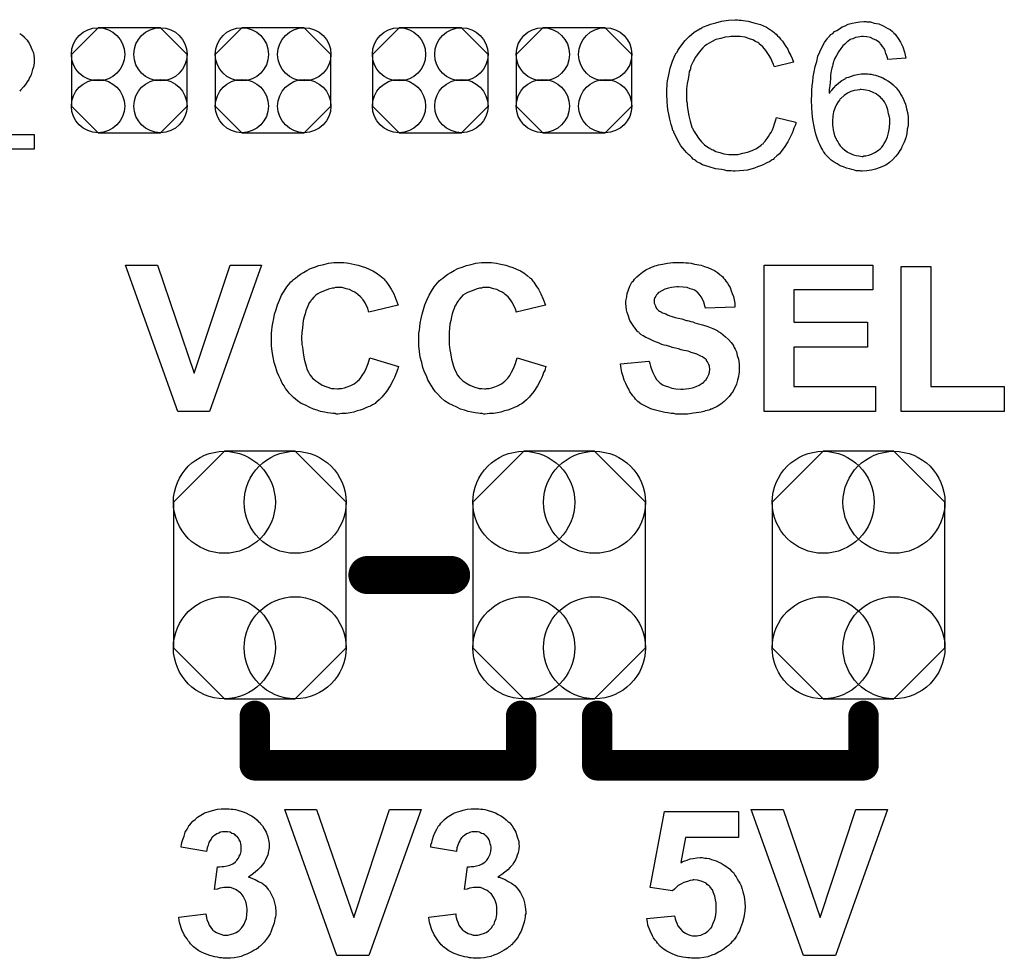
# Model space of a CAD drawing. Extents: x -0.07 to 0.95, y -0.15 to 2.1.
# Tile 4 of 16: x 0.31 to 0.57, y 0.19 to 0.44. Entities that reach past the tile are written whole.
import ezdxf

# ---------------------------------------------------------------- set-up
doc = ezdxf.new("R2010")
doc.units = 0
doc.layers.get('0').update_dxf_attribs({"linetype": 'CONTINUOUS'})
doc.layers.add('gto', color=2, linetype='CONTINUOUS')
doc.layers.add('gts', color=1, linetype='CONTINUOUS')

# ---------------------------------------------------------------- blocks, each defined once
blk = doc.blocks.new('D11')
at = {"const_width": 0.005}
blk.add_lwpolyline([(-0.0025, 0, 1), (0.0025, 0, 1)], format="xyb", close=True, dxfattribs=at)
blk = doc.blocks.new('D14')
at = {"const_width": 0.004}
blk.add_lwpolyline([(-0.002, 0, 1), (0.002, 0, 1)], format="xyb", close=True, dxfattribs=at)
blk = doc.blocks.new('D30')
blk.add_lwpolyline([(-0.0227, 0.0191), (-0.0227, -0.0191), (-0.0093, -0.0325), (0.0093, -0.0325), (0.0227, -0.0191), (0.0227, 0.0191), (0.0093, 0.0325), (-0.0093, 0.0325)], close=True)
for centre in [(-0.0093, 0.0191), (0.0093, 0.0191), (-0.0093, -0.0191), (0.0093, -0.0191)]:
    blk.add_circle(centre, 0.0134)
blk = doc.blocks.new('D35')
blk.add_lwpolyline([(-0.0152, 0.0068), (-0.0152, -0.0068), (-0.0082, -0.0138), (0.0082, -0.0138), (0.0152, -0.0068), (0.0152, 0.0068), (0.0082, 0.0138), (-0.0082, 0.0138)], close=True)
for centre in [(-0.0082, 0.0068), (0.0082, 0.0068), (-0.0082, -0.0068), (0.0082, -0.0068)]:
    blk.add_circle(centre, 0.007)

msp = doc.modelspace()

# ---------------------------------------------------------------- linework, layer by layer
at = {"layer": 'gto', "color": 2}
for points in [[(0.4973, 0.4358), (0.4978, 0.4358), (0.4984, 0.4357), (0.499, 0.4356), (0.4997, 0.4355), (0.5012, 0.4351), (0.5029, 0.4346), (0.5037, 0.4343), (0.5045, 0.4339), (0.5053, 0.4334), (0.5061, 0.4329), (0.5061, 0.4329), (0.5062, 0.4328), (0.5064, 0.4326), (0.5067, 0.4324), (0.507, 0.4321), (0.5074, 0.4317), (0.5078, 0.4313), (0.5082, 0.4308), (0.5087, 0.4303), (0.5091, 0.4296), (0.5096, 0.4289), (0.5101, 0.4282), (0.5104, 0.4274), (0.5109, 0.4265), (0.5112, 0.4257), (0.5116, 0.4247), (0.5066, 0.4235), (0.5066, 0.4235), (0.5065, 0.4237), (0.5064, 0.4239), (0.5063, 0.4242), (0.5062, 0.4245), (0.506, 0.4249), (0.5056, 0.4258), (0.505, 0.4268), (0.5043, 0.4278), (0.5035, 0.4288), (0.5026, 0.4296), (0.5025, 0.4297), (0.5022, 0.4299), (0.5016, 0.4302), (0.5009, 0.4306), (0.5, 0.4309), (0.4989, 0.4313), (0.4976, 0.4315), (0.4962, 0.4315), (0.4958, 0.4315), (0.4955, 0.4315), (0.4951, 0.4315), (0.4947, 0.4314), (0.4936, 0.4313), (0.4925, 0.431), (0.4912, 0.4307), (0.49, 0.4301), (0.4888, 0.4294), (0.4887, 0.4294), (0.4887, 0.4293), (0.4883, 0.429), (0.4878, 0.4285), (0.4872, 0.4279), (0.4865, 0.427), (0.4858, 0.4261), (0.4852, 0.4249), (0.4846, 0.4237), (0.4846, 0.4236), (0.4846, 0.4235), (0.4845, 0.4233), (0.4845, 0.423), (0.4844, 0.4227), (0.4842, 0.4223), (0.4841, 0.4214), (0.4839, 0.4203), (0.4836, 0.4191), (0.4835, 0.4177), (0.4835, 0.4163), (0.4835, 0.4162), (0.4835, 0.4161), (0.4835, 0.4158), (0.4835, 0.4154), (0.4835, 0.4151), (0.4835, 0.4146), (0.4836, 0.414), (0.4836, 0.4134), (0.4838, 0.4121), (0.4841, 0.4106), (0.4844, 0.4092), (0.4849, 0.4077), (0.4849, 0.4077), (0.4849, 0.4076), (0.485, 0.4074), (0.4851, 0.4071), (0.4855, 0.4065), (0.486, 0.4057), (0.4866, 0.4048), (0.4874, 0.4038), (0.4882, 0.403), (0.4893, 0.4022), (0.4894, 0.4022), (0.4895, 0.4022), (0.4896, 0.4021), (0.4899, 0.402), (0.4901, 0.4018), (0.4905, 0.4017), (0.4912, 0.4013), (0.4922, 0.401), (0.4933, 0.4007), (0.4946, 0.4005), (0.4958, 0.4005), (0.4962, 0.4005), (0.4966, 0.4005), (0.497, 0.4005), (0.4973, 0.4006), (0.4983, 0.4008), (0.4995, 0.4011), (0.5007, 0.4015), (0.5019, 0.4021), (0.5025, 0.4025), (0.5031, 0.4029), (0.5031, 0.403), (0.5032, 0.403), (0.5033, 0.4032), (0.5036, 0.4033), (0.5038, 0.4036), (0.5041, 0.404), (0.5044, 0.4043), (0.5047, 0.4047), (0.505, 0.4052), (0.5054, 0.4058), (0.5057, 0.4063), (0.5061, 0.407), (0.5063, 0.4077), (0.5066, 0.4085), (0.5069, 0.4093), (0.5071, 0.4102), (0.5122, 0.409), (0.5122, 0.4089), (0.5122, 0.4087), (0.5121, 0.4083), (0.5119, 0.4079), (0.5117, 0.4074), (0.5115, 0.4068), (0.5112, 0.4061), (0.5109, 0.4054), (0.5101, 0.4038), (0.5091, 0.4023), (0.5085, 0.4015), (0.5079, 0.4007), (0.5072, 0.4001), (0.5064, 0.3994), (0.5064, 0.3993), (0.5063, 0.3992), (0.506, 0.3991), (0.5057, 0.3989), (0.5053, 0.3986), (0.5048, 0.3984), (0.5042, 0.3981), (0.5036, 0.3978), (0.5029, 0.3975), (0.5021, 0.3972), (0.5013, 0.3969), (0.5004, 0.3966), (0.4995, 0.3964), (0.4985, 0.3963), (0.4974, 0.3962), (0.4963, 0.3961), (0.4957, 0.3961), (0.4952, 0.3962), (0.4947, 0.3962), (0.4941, 0.3962), (0.4935, 0.3964), (0.4927, 0.3965), (0.4911, 0.3967), (0.4894, 0.3972), (0.4877, 0.3978), (0.487, 0.3982), (0.4862, 0.3986), (0.4861, 0.3987), (0.486, 0.3987), (0.4858, 0.3989), (0.4856, 0.3991), (0.4852, 0.3993), (0.4849, 0.3997), (0.4844, 0.4001), (0.484, 0.4005), (0.4835, 0.401), (0.483, 0.4015), (0.482, 0.4028), (0.4811, 0.4043), (0.4803, 0.406), (0.4803, 0.406), (0.4801, 0.4062), (0.4801, 0.4065), (0.4799, 0.4068), (0.4798, 0.4072), (0.4796, 0.4078), (0.4794, 0.4084), (0.4793, 0.4091), (0.4791, 0.4098), (0.4789, 0.4106), (0.4786, 0.4123), (0.4784, 0.4143), (0.4783, 0.4163), (0.4783, 0.4163), (0.4783, 0.4166), (0.4783, 0.4169), (0.4783, 0.4173), (0.4783, 0.4178), (0.4784, 0.4184), (0.4784, 0.4191), (0.4785, 0.4198), (0.4788, 0.4214), (0.4792, 0.4232), (0.4798, 0.425), (0.4805, 0.4267), (0.4806, 0.4268), (0.4806, 0.4269), (0.4808, 0.4272), (0.481, 0.4274), (0.4812, 0.4278), (0.4815, 0.4283), (0.4822, 0.4293), (0.4831, 0.4304), (0.4842, 0.4315), (0.4855, 0.4326), (0.487, 0.4335), (0.4871, 0.4336), (0.4872, 0.4336), (0.4875, 0.4338), (0.4877, 0.4339), (0.4882, 0.4341), (0.4886, 0.4343), (0.4892, 0.4345), (0.4898, 0.4347), (0.4905, 0.4349), (0.4912, 0.4351), (0.4927, 0.4355), (0.4945, 0.4358), (0.4963, 0.4359), (0.4969, 0.4359), (0.4973, 0.4358)], [(0.5309, 0.4353), (0.5313, 0.4353), (0.5318, 0.4353), (0.5328, 0.435), (0.534, 0.4348), (0.5352, 0.4343), (0.5364, 0.4336), (0.537, 0.4333), (0.5376, 0.4328), (0.5376, 0.4328), (0.5377, 0.4327), (0.5379, 0.4325), (0.538, 0.4324), (0.5383, 0.4321), (0.5385, 0.4318), (0.5391, 0.431), (0.5397, 0.43), (0.5403, 0.4288), (0.5408, 0.4274), (0.5411, 0.4258), (0.5364, 0.4254), (0.5364, 0.4255), (0.5364, 0.4255), (0.5363, 0.4259), (0.5361, 0.4264), (0.5359, 0.427), (0.5357, 0.4277), (0.5354, 0.4283), (0.535, 0.4289), (0.5346, 0.4294), (0.5345, 0.4295), (0.5343, 0.4298), (0.5339, 0.4301), (0.5333, 0.4305), (0.5326, 0.4308), (0.5318, 0.4312), (0.5309, 0.4314), (0.5299, 0.4315), (0.5295, 0.4315), (0.529, 0.4314), (0.5285, 0.4313), (0.5279, 0.4312), (0.5272, 0.4309), (0.5265, 0.4307), (0.5259, 0.4302), (0.5258, 0.4302), (0.5255, 0.4299), (0.5251, 0.4295), (0.5246, 0.429), (0.524, 0.4283), (0.5234, 0.4275), (0.5229, 0.4265), (0.5223, 0.4254), (0.5223, 0.4254), (0.5223, 0.4253), (0.5222, 0.4251), (0.5221, 0.4249), (0.522, 0.4245), (0.5219, 0.4242), (0.5218, 0.4237), (0.5217, 0.4232), (0.5215, 0.4225), (0.5214, 0.4219), (0.5213, 0.4212), (0.5213, 0.4204), (0.5212, 0.4195), (0.5211, 0.4186), (0.521, 0.4176), (0.521, 0.4166), (0.5211, 0.4167), (0.5213, 0.417), (0.5217, 0.4174), (0.5222, 0.418), (0.5228, 0.4187), (0.5235, 0.4193), (0.5243, 0.4199), (0.5252, 0.4204), (0.5252, 0.4204), (0.5253, 0.4205), (0.5256, 0.4207), (0.5261, 0.4208), (0.5268, 0.4211), (0.5275, 0.4213), (0.5284, 0.4215), (0.5294, 0.4217), (0.5304, 0.4217), (0.5308, 0.4217), (0.5311, 0.4217), (0.5316, 0.4216), (0.532, 0.4216), (0.5326, 0.4214), (0.5331, 0.4213), (0.5344, 0.4209), (0.5351, 0.4206), (0.5358, 0.4202), (0.5364, 0.4198), (0.5371, 0.4194), (0.5378, 0.4188), (0.5384, 0.4182), (0.5385, 0.4182), (0.5386, 0.4181), (0.5387, 0.4179), (0.5389, 0.4176), (0.5392, 0.4172), (0.5395, 0.4168), (0.5397, 0.4163), (0.5401, 0.4158), (0.5404, 0.4152), (0.5407, 0.4145), (0.541, 0.4137), (0.5412, 0.4129), (0.5414, 0.4121), (0.5416, 0.4112), (0.5417, 0.4102), (0.5417, 0.4092), (0.5417, 0.4092), (0.5417, 0.4091), (0.5417, 0.4089), (0.5417, 0.4086), (0.5417, 0.4083), (0.5417, 0.408), (0.5415, 0.4071), (0.5414, 0.406), (0.5411, 0.4049), (0.5407, 0.4037), (0.5401, 0.4025), (0.5401, 0.4025), (0.5401, 0.4024), (0.54, 0.4022), (0.5399, 0.402), (0.5395, 0.4015), (0.539, 0.4007), (0.5384, 0.4), (0.5377, 0.3992), (0.5368, 0.3984), (0.5359, 0.3977), (0.5358, 0.3977), (0.5358, 0.3977), (0.5356, 0.3976), (0.5354, 0.3975), (0.5348, 0.3972), (0.5341, 0.397), (0.5331, 0.3966), (0.5321, 0.3964), (0.5309, 0.3962), (0.5296, 0.3961), (0.5294, 0.3961), (0.5291, 0.3962), (0.5286, 0.3962), (0.5281, 0.3962), (0.5276, 0.3964), (0.5269, 0.3965), (0.5263, 0.3967), (0.5255, 0.3969), (0.5247, 0.3972), (0.5239, 0.3975), (0.5231, 0.398), (0.5223, 0.3985), (0.5215, 0.399), (0.5208, 0.3997), (0.52, 0.4005), (0.52, 0.4005), (0.5199, 0.4007), (0.5197, 0.4009), (0.5195, 0.4013), (0.5192, 0.4018), (0.5189, 0.4023), (0.5185, 0.4031), (0.5182, 0.4038), (0.5178, 0.4048), (0.5175, 0.4058), (0.5172, 0.407), (0.5169, 0.4083), (0.5167, 0.4097), (0.5165, 0.4113), (0.5164, 0.4129), (0.5163, 0.4147), (0.5163, 0.4148), (0.5163, 0.4148), (0.5163, 0.415), (0.5163, 0.4152), (0.5164, 0.4158), (0.5164, 0.4166), (0.5164, 0.4174), (0.5165, 0.4185), (0.5167, 0.4197), (0.5168, 0.4209), (0.517, 0.4222), (0.5173, 0.4236), (0.5177, 0.4249), (0.518, 0.4263), (0.5185, 0.4275), (0.5191, 0.4288), (0.5197, 0.4299), (0.5204, 0.4309), (0.5205, 0.431), (0.5206, 0.4311), (0.5208, 0.4313), (0.5211, 0.4317), (0.5214, 0.432), (0.5219, 0.4323), (0.5224, 0.4328), (0.523, 0.4331), (0.5237, 0.4335), (0.5244, 0.434), (0.5252, 0.4343), (0.526, 0.4347), (0.527, 0.435), (0.528, 0.4352), (0.529, 0.4353), (0.5301, 0.4354), (0.5306, 0.4354), (0.5309, 0.4353)], [(0.3082, 0.4323), (0.3088, 0.4319), (0.3093, 0.4315), (0.3093, 0.4314), (0.3094, 0.4314), (0.3095, 0.4312), (0.3097, 0.431), (0.3099, 0.4308), (0.3102, 0.4305), (0.3104, 0.4301), (0.3107, 0.4297), (0.3111, 0.4288), (0.3116, 0.4277), (0.3118, 0.4272), (0.3119, 0.4265), (0.312, 0.4259), (0.312, 0.4252), (0.312, 0.4251), (0.312, 0.4249), (0.312, 0.4245), (0.3119, 0.424), (0.3118, 0.4234), (0.3116, 0.4228), (0.3114, 0.4221), (0.3112, 0.4214), (0.3111, 0.4213), (0.311, 0.4211), (0.3108, 0.4207), (0.3106, 0.4202), (0.3102, 0.4196), (0.3097, 0.4189), (0.3092, 0.4183), (0.3085, 0.4175), (0.3084, 0.4174), (0.3082, 0.4171)], [(0.5294, 0.4176), (0.5291, 0.4176), (0.5289, 0.4175), (0.5283, 0.4174), (0.5275, 0.4173), (0.5267, 0.417), (0.5258, 0.4166), (0.5249, 0.416), (0.524, 0.4152), (0.5239, 0.4151), (0.5237, 0.4148), (0.5233, 0.4143), (0.5229, 0.4136), (0.5225, 0.4128), (0.5221, 0.4117), (0.5219, 0.4106), (0.5218, 0.4092), (0.5218, 0.4091), (0.5218, 0.4088), (0.5218, 0.4083), (0.5219, 0.4077), (0.522, 0.407), (0.5222, 0.4062), (0.5224, 0.4054), (0.5228, 0.4046), (0.5228, 0.4045), (0.523, 0.4042), (0.5232, 0.4038), (0.5235, 0.4033), (0.5239, 0.4028), (0.5244, 0.4022), (0.525, 0.4017), (0.5257, 0.4012), (0.5258, 0.4011), (0.526, 0.401), (0.5264, 0.4008), (0.5269, 0.4006), (0.5274, 0.4004), (0.5281, 0.4002), (0.5288, 0.4001), (0.5296, 0.4), (0.5299, 0.4), (0.5301, 0.4001), (0.5306, 0.4001), (0.5314, 0.4003), (0.5321, 0.4006), (0.533, 0.401), (0.5339, 0.4016), (0.5344, 0.402), (0.5348, 0.4024), (0.5348, 0.4025), (0.5349, 0.4025), (0.5351, 0.4028), (0.5354, 0.4034), (0.5359, 0.4041), (0.5363, 0.4051), (0.5366, 0.4062), (0.5368, 0.4075), (0.5369, 0.409), (0.5369, 0.409), (0.5369, 0.4091), (0.5369, 0.4093), (0.5369, 0.4096), (0.5369, 0.4099), (0.5368, 0.4103), (0.5366, 0.4112), (0.5364, 0.4122), (0.536, 0.4133), (0.5355, 0.4143), (0.5348, 0.4152), (0.5346, 0.4153), (0.5344, 0.4156), (0.5339, 0.4159), (0.5333, 0.4164), (0.5325, 0.4168), (0.5316, 0.4172), (0.5306, 0.4174), (0.5294, 0.4176)], [(0.2963, 0.4057), (0.312, 0.4057), (0.312, 0.4019), (0.2908, 0.4019)], [(0.3581, 0.333), (0.3498, 0.333), (0.336, 0.3714), (0.3444, 0.3714), (0.3541, 0.343), (0.3635, 0.3714), (0.3718, 0.3714), (0.3581, 0.333)], [(0.3934, 0.3721), (0.3941, 0.372), (0.3947, 0.3719), (0.3955, 0.3718), (0.3963, 0.3716), (0.3972, 0.3714), (0.3982, 0.3711), (0.3991, 0.3708), (0.4001, 0.3704), (0.401, 0.3699), (0.4019, 0.3694), (0.4029, 0.3687), (0.4037, 0.368), (0.4038, 0.368), (0.4038, 0.3679), (0.404, 0.3677), (0.4042, 0.3675), (0.4044, 0.3672), (0.4046, 0.3669), (0.4052, 0.3661), (0.4058, 0.3651), (0.4065, 0.3639), (0.4071, 0.3625), (0.4077, 0.3609), (0.4, 0.3591), (0.4, 0.3591), (0.3999, 0.3592), (0.3999, 0.3594), (0.3998, 0.3596), (0.3997, 0.3601), (0.3994, 0.3607), (0.399, 0.3615), (0.3985, 0.3623), (0.3978, 0.3631), (0.3971, 0.3637), (0.397, 0.3638), (0.3967, 0.364), (0.3963, 0.3643), (0.3957, 0.3646), (0.3949, 0.365), (0.394, 0.3652), (0.393, 0.3655), (0.3919, 0.3655), (0.3915, 0.3655), (0.3912, 0.3655), (0.3908, 0.3654), (0.3904, 0.3654), (0.3894, 0.3651), (0.3883, 0.3647), (0.3872, 0.3642), (0.3866, 0.3639), (0.386, 0.3635), (0.3855, 0.363), (0.385, 0.3624), (0.385, 0.3624), (0.3848, 0.3622), (0.3847, 0.3621), (0.3846, 0.3618), (0.3843, 0.3615), (0.3841, 0.3611), (0.3839, 0.3606), (0.3837, 0.36), (0.3834, 0.3594), (0.3832, 0.3586), (0.383, 0.3578), (0.3827, 0.3569), (0.3826, 0.3559), (0.3825, 0.3549), (0.3824, 0.3537), (0.3823, 0.3524), (0.3823, 0.3524), (0.3823, 0.3521), (0.3823, 0.3517), (0.3824, 0.3513), (0.3824, 0.3506), (0.3825, 0.3499), (0.3826, 0.3492), (0.3827, 0.3484), (0.383, 0.3467), (0.3835, 0.3449), (0.3837, 0.3441), (0.3841, 0.3433), (0.3845, 0.3426), (0.385, 0.342), (0.385, 0.3419), (0.3851, 0.3419), (0.3852, 0.3417), (0.3855, 0.3415), (0.386, 0.341), (0.3868, 0.3405), (0.3877, 0.3399), (0.3889, 0.3394), (0.3902, 0.339), (0.3909, 0.339), (0.3917, 0.3389), (0.392, 0.3389), (0.3922, 0.339), (0.3928, 0.339), (0.3936, 0.3392), (0.3943, 0.3394), (0.3952, 0.3398), (0.3961, 0.3402), (0.397, 0.3409), (0.3971, 0.341), (0.3974, 0.3413), (0.3978, 0.3417), (0.3982, 0.3424), (0.3988, 0.3433), (0.3993, 0.3443), (0.3998, 0.3456), (0.4002, 0.3471), (0.4078, 0.3448), (0.4078, 0.3447), (0.4077, 0.3445), (0.4076, 0.3442), (0.4074, 0.3437), (0.4072, 0.3432), (0.407, 0.3426), (0.4067, 0.3419), (0.4064, 0.3412), (0.4056, 0.3397), (0.4046, 0.3382), (0.4034, 0.3367), (0.4027, 0.336), (0.402, 0.3354), (0.4019, 0.3353), (0.4018, 0.3353), (0.4016, 0.3351), (0.4013, 0.3349), (0.4009, 0.3347), (0.4004, 0.3344), (0.3998, 0.3342), (0.3992, 0.3339), (0.3985, 0.3336), (0.3977, 0.3333), (0.3969, 0.3331), (0.396, 0.3328), (0.3951, 0.3326), (0.394, 0.3324), (0.3929, 0.3324), (0.3918, 0.3323), (0.3914, 0.3323), (0.3911, 0.3324), (0.3905, 0.3324), (0.3899, 0.3325), (0.3891, 0.3326), (0.3883, 0.3328), (0.3873, 0.333), (0.3864, 0.3333), (0.3854, 0.3336), (0.3843, 0.3341), (0.3833, 0.3346), (0.3822, 0.3351), (0.3812, 0.3358), (0.3802, 0.3366), (0.3792, 0.3376), (0.3792, 0.3376), (0.379, 0.3378), (0.3788, 0.3381), (0.3785, 0.3385), (0.3781, 0.339), (0.3777, 0.3397), (0.3772, 0.3404), (0.3768, 0.3413), (0.3763, 0.3423), (0.3759, 0.3433), (0.3755, 0.3445), (0.3751, 0.3458), (0.3748, 0.3472), (0.3746, 0.3487), (0.3744, 0.3502), (0.3744, 0.3519), (0.3744, 0.3519), (0.3744, 0.352), (0.3744, 0.3523), (0.3744, 0.3528), (0.3744, 0.3535), (0.3745, 0.3543), (0.3746, 0.3552), (0.3747, 0.3562), (0.375, 0.3574), (0.3752, 0.3585), (0.3756, 0.3598), (0.376, 0.361), (0.3765, 0.3622), (0.377, 0.3635), (0.3777, 0.3646), (0.3784, 0.3657), (0.3793, 0.3668), (0.3793, 0.3669), (0.3795, 0.367), (0.3798, 0.3673), (0.3802, 0.3676), (0.3807, 0.368), (0.3813, 0.3685), (0.382, 0.369), (0.3828, 0.3695), (0.3837, 0.37), (0.3846, 0.3705), (0.3857, 0.3709), (0.3868, 0.3713), (0.3881, 0.3716), (0.3894, 0.3719), (0.3908, 0.3721), (0.3923, 0.3721), (0.3929, 0.3721), (0.3934, 0.3721)], [(0.4322, 0.3721), (0.4328, 0.372), (0.4335, 0.3719), (0.4342, 0.3718), (0.4351, 0.3716), (0.436, 0.3714), (0.4369, 0.3711), (0.4378, 0.3708), (0.4388, 0.3704), (0.4398, 0.3699), (0.4407, 0.3694), (0.4416, 0.3687), (0.4424, 0.368), (0.4425, 0.368), (0.4426, 0.3679), (0.4427, 0.3677), (0.4429, 0.3675), (0.4431, 0.3672), (0.4433, 0.3669), (0.4439, 0.3661), (0.4446, 0.3651), (0.4452, 0.3639), (0.4458, 0.3625), (0.4464, 0.3609), (0.4387, 0.3591), (0.4387, 0.3591), (0.4387, 0.3592), (0.4387, 0.3594), (0.4386, 0.3596), (0.4384, 0.3601), (0.4381, 0.3607), (0.4377, 0.3615), (0.4372, 0.3623), (0.4366, 0.3631), (0.4358, 0.3637), (0.4357, 0.3638), (0.4355, 0.364), (0.435, 0.3643), (0.4344, 0.3646), (0.4336, 0.365), (0.4327, 0.3652), (0.4317, 0.3655), (0.4306, 0.3655), (0.4302, 0.3655), (0.4299, 0.3655), (0.4296, 0.3654), (0.4291, 0.3654), (0.4282, 0.3651), (0.4271, 0.3647), (0.4259, 0.3642), (0.4253, 0.3639), (0.4247, 0.3635), (0.4242, 0.363), (0.4237, 0.3624), (0.4237, 0.3624), (0.4236, 0.3622), (0.4235, 0.3621), (0.4233, 0.3618), (0.4231, 0.3615), (0.4229, 0.3611), (0.4226, 0.3606), (0.4224, 0.36), (0.4221, 0.3594), (0.4219, 0.3586), (0.4217, 0.3578), (0.4215, 0.3569), (0.4213, 0.3559), (0.4212, 0.3549), (0.4211, 0.3537), (0.4211, 0.3524), (0.4211, 0.3524), (0.4211, 0.3521), (0.4211, 0.3517), (0.4211, 0.3513), (0.4211, 0.3506), (0.4212, 0.3499), (0.4213, 0.3492), (0.4214, 0.3484), (0.4217, 0.3467), (0.4222, 0.3449), (0.4225, 0.3441), (0.4229, 0.3433), (0.4232, 0.3426), (0.4237, 0.342), (0.4237, 0.3419), (0.4238, 0.3419), (0.424, 0.3417), (0.4242, 0.3415), (0.4247, 0.341), (0.4255, 0.3405), (0.4265, 0.3399), (0.4276, 0.3394), (0.429, 0.339), (0.4297, 0.339), (0.4305, 0.3389), (0.4307, 0.3389), (0.431, 0.339), (0.4316, 0.339), (0.4323, 0.3392), (0.4331, 0.3394), (0.434, 0.3398), (0.4348, 0.3402), (0.4357, 0.3409), (0.4358, 0.341), (0.4361, 0.3413), (0.4365, 0.3417), (0.437, 0.3424), (0.4375, 0.3433), (0.438, 0.3443), (0.4385, 0.3456), (0.439, 0.3471), (0.4465, 0.3448), (0.4465, 0.3447), (0.4464, 0.3445), (0.4463, 0.3442), (0.4462, 0.3437), (0.4459, 0.3432), (0.4457, 0.3426), (0.4454, 0.3419), (0.4451, 0.3412), (0.4443, 0.3397), (0.4433, 0.3382), (0.4421, 0.3367), (0.4414, 0.336), (0.4407, 0.3354), (0.4407, 0.3353), (0.4406, 0.3353), (0.4403, 0.3351), (0.44, 0.3349), (0.4396, 0.3347), (0.4391, 0.3344), (0.4386, 0.3342), (0.438, 0.3339), (0.4372, 0.3336), (0.4365, 0.3333), (0.4356, 0.3331), (0.4347, 0.3328), (0.4338, 0.3326), (0.4327, 0.3324), (0.4317, 0.3324), (0.4305, 0.3323), (0.4302, 0.3323), (0.4298, 0.3324), (0.4292, 0.3324), (0.4286, 0.3325), (0.4279, 0.3326), (0.427, 0.3328), (0.4261, 0.333), (0.4251, 0.3333), (0.4241, 0.3336), (0.4231, 0.3341), (0.422, 0.3346), (0.421, 0.3351), (0.4199, 0.3358), (0.4189, 0.3366), (0.418, 0.3376), (0.4179, 0.3376), (0.4178, 0.3378), (0.4175, 0.3381), (0.4172, 0.3385), (0.4169, 0.339), (0.4164, 0.3397), (0.416, 0.3404), (0.4155, 0.3413), (0.4151, 0.3423), (0.4146, 0.3433), (0.4142, 0.3445), (0.4139, 0.3458), (0.4135, 0.3472), (0.4133, 0.3487), (0.4131, 0.3502), (0.4131, 0.3519), (0.4131, 0.3519), (0.4131, 0.352), (0.4131, 0.3523), (0.4131, 0.3528), (0.4131, 0.3535), (0.4133, 0.3543), (0.4134, 0.3552), (0.4135, 0.3562), (0.4137, 0.3574), (0.414, 0.3585), (0.4143, 0.3598), (0.4147, 0.361), (0.4152, 0.3622), (0.4158, 0.3635), (0.4164, 0.3646), (0.4171, 0.3657), (0.418, 0.3668), (0.4181, 0.3669), (0.4183, 0.367), (0.4185, 0.3673), (0.4189, 0.3676), (0.4194, 0.368), (0.42, 0.3685), (0.4207, 0.369), (0.4215, 0.3695), (0.4224, 0.37), (0.4234, 0.3705), (0.4245, 0.3709), (0.4256, 0.3713), (0.4269, 0.3716), (0.4281, 0.3719), (0.4296, 0.3721), (0.431, 0.3721), (0.4317, 0.3721), (0.4322, 0.3721)], [(0.4827, 0.3721), (0.4833, 0.372), (0.484, 0.372), (0.4847, 0.3719), (0.4856, 0.3717), (0.4873, 0.3714), (0.4882, 0.3711), (0.4891, 0.3708), (0.49, 0.3704), (0.4908, 0.37), (0.4916, 0.3695), (0.4923, 0.3689), (0.4924, 0.3689), (0.4925, 0.3687), (0.4927, 0.3686), (0.4929, 0.3684), (0.4932, 0.368), (0.4935, 0.3676), (0.4938, 0.3672), (0.4942, 0.3667), (0.4946, 0.3661), (0.4949, 0.3655), (0.4952, 0.3647), (0.4955, 0.364), (0.4958, 0.3632), (0.496, 0.3623), (0.4962, 0.3614), (0.4962, 0.3604), (0.4885, 0.3601), (0.4885, 0.3602), (0.4885, 0.3602), (0.4883, 0.3606), (0.4882, 0.3611), (0.488, 0.3617), (0.4877, 0.3625), (0.4873, 0.3631), (0.4868, 0.3638), (0.4863, 0.3644), (0.4862, 0.3644), (0.486, 0.3646), (0.4856, 0.3648), (0.4851, 0.365), (0.4844, 0.3652), (0.4836, 0.3655), (0.4826, 0.3656), (0.4814, 0.3657), (0.4809, 0.3657), (0.4802, 0.3656), (0.4795, 0.3655), (0.4787, 0.3654), (0.4778, 0.3651), (0.477, 0.3647), (0.4762, 0.3642), (0.4761, 0.3642), (0.476, 0.3641), (0.4758, 0.3639), (0.4756, 0.3636), (0.4754, 0.3633), (0.4751, 0.3629), (0.475, 0.3624), (0.475, 0.3619), (0.475, 0.3618), (0.475, 0.3616), (0.475, 0.3614), (0.4751, 0.3611), (0.4753, 0.3607), (0.4754, 0.3603), (0.4757, 0.3599), (0.4761, 0.3595), (0.4761, 0.3595), (0.4764, 0.3593), (0.4766, 0.3592), (0.4769, 0.3591), (0.4771, 0.3589), (0.4775, 0.3588), (0.478, 0.3586), (0.4785, 0.3584), (0.4791, 0.3581), (0.4797, 0.3579), (0.4805, 0.3577), (0.4813, 0.3575), (0.4822, 0.3573), (0.4832, 0.357), (0.4832, 0.357), (0.4835, 0.3569), (0.4837, 0.3569), (0.4841, 0.3568), (0.4846, 0.3566), (0.4851, 0.3565), (0.4857, 0.3563), (0.4863, 0.3561), (0.4877, 0.3557), (0.4891, 0.3553), (0.4904, 0.3548), (0.491, 0.3545), (0.4915, 0.3542), (0.4916, 0.3542), (0.4916, 0.3541), (0.492, 0.3539), (0.4925, 0.3536), (0.4931, 0.3531), (0.4937, 0.3526), (0.4945, 0.3519), (0.4952, 0.3511), (0.4958, 0.3503), (0.4958, 0.3501), (0.496, 0.3498), (0.4963, 0.3493), (0.4966, 0.3486), (0.4968, 0.3477), (0.4971, 0.3467), (0.4973, 0.3455), (0.4973, 0.3442), (0.4973, 0.3441), (0.4973, 0.344), (0.4973, 0.3438), (0.4973, 0.3436), (0.4973, 0.3433), (0.4972, 0.3429), (0.4971, 0.3422), (0.4969, 0.3412), (0.4966, 0.3401), (0.4961, 0.339), (0.4955, 0.3379), (0.4955, 0.3379), (0.4953, 0.3378), (0.4951, 0.3375), (0.4947, 0.3369), (0.4941, 0.3363), (0.4934, 0.3356), (0.4925, 0.3349), (0.4915, 0.3343), (0.4902, 0.3337), (0.4902, 0.3337), (0.4901, 0.3336), (0.4899, 0.3336), (0.4896, 0.3334), (0.4893, 0.3333), (0.4889, 0.3332), (0.4885, 0.3331), (0.488, 0.333), (0.4873, 0.3328), (0.4867, 0.3327), (0.4853, 0.3325), (0.4837, 0.3323), (0.4819, 0.3323), (0.4812, 0.3323), (0.4807, 0.3323), (0.4801, 0.3324), (0.4794, 0.3324), (0.4786, 0.3326), (0.4778, 0.3327), (0.476, 0.3331), (0.475, 0.3334), (0.4741, 0.3337), (0.4732, 0.3341), (0.4723, 0.3345), (0.4715, 0.335), (0.4707, 0.3356), (0.4706, 0.3357), (0.4705, 0.3358), (0.4703, 0.3359), (0.4701, 0.3362), (0.4698, 0.3366), (0.4694, 0.3371), (0.469, 0.3376), (0.4686, 0.3381), (0.4683, 0.3388), (0.4679, 0.3395), (0.4675, 0.3403), (0.4671, 0.3412), (0.4668, 0.3422), (0.4665, 0.3432), (0.4663, 0.3443), (0.4661, 0.3455), (0.4736, 0.3462), (0.4736, 0.3462), (0.4737, 0.346), (0.4737, 0.3458), (0.4738, 0.3456), (0.474, 0.3449), (0.4743, 0.3441), (0.4746, 0.3432), (0.4751, 0.3422), (0.4756, 0.3414), (0.4764, 0.3406), (0.4765, 0.3405), (0.4767, 0.3403), (0.4772, 0.34), (0.4779, 0.3397), (0.4787, 0.3394), (0.4796, 0.3391), (0.4807, 0.3389), (0.482, 0.3388), (0.4826, 0.3388), (0.4833, 0.3389), (0.4841, 0.339), (0.485, 0.3392), (0.486, 0.3395), (0.4868, 0.3399), (0.4876, 0.3404), (0.4877, 0.3404), (0.488, 0.3407), (0.4882, 0.341), (0.4886, 0.3414), (0.489, 0.342), (0.4893, 0.3427), (0.4895, 0.3433), (0.4896, 0.3441), (0.4896, 0.3442), (0.4896, 0.3443), (0.4895, 0.3446), (0.4895, 0.3449), (0.4893, 0.3453), (0.4892, 0.3457), (0.489, 0.346), (0.4887, 0.3464), (0.4887, 0.3465), (0.4886, 0.3466), (0.4884, 0.3468), (0.4881, 0.347), (0.4877, 0.3473), (0.4872, 0.3475), (0.4867, 0.3478), (0.486, 0.3481), (0.4859, 0.3481), (0.4857, 0.3482), (0.4853, 0.3483), (0.485, 0.3484), (0.4847, 0.3485), (0.4843, 0.3486), (0.4839, 0.3488), (0.4834, 0.3489), (0.4828, 0.349), (0.4821, 0.3492), (0.4814, 0.3494), (0.4806, 0.3496), (0.4797, 0.3498), (0.4797, 0.3498), (0.4795, 0.3499), (0.4791, 0.35), (0.4787, 0.3501), (0.4782, 0.3503), (0.4776, 0.3504), (0.477, 0.3506), (0.4763, 0.3509), (0.4749, 0.3514), (0.4735, 0.3521), (0.4728, 0.3524), (0.4721, 0.3528), (0.4715, 0.3532), (0.471, 0.3536), (0.471, 0.3536), (0.4709, 0.3538), (0.4707, 0.3539), (0.4705, 0.3541), (0.4702, 0.3545), (0.4699, 0.3549), (0.4696, 0.3553), (0.4693, 0.3558), (0.4686, 0.3569), (0.4681, 0.3583), (0.4679, 0.359), (0.4677, 0.3597), (0.4676, 0.3605), (0.4675, 0.3614), (0.4675, 0.3614), (0.4675, 0.3615), (0.4675, 0.3616), (0.4675, 0.3619), (0.4676, 0.3624), (0.4678, 0.3631), (0.4679, 0.364), (0.4682, 0.3649), (0.4686, 0.3659), (0.4691, 0.3669), (0.4691, 0.3669), (0.4692, 0.367), (0.4695, 0.3673), (0.4698, 0.3677), (0.4704, 0.3683), (0.471, 0.3689), (0.4719, 0.3696), (0.4728, 0.3702), (0.4739, 0.3707), (0.474, 0.3707), (0.4741, 0.3708), (0.4743, 0.3709), (0.4745, 0.371), (0.4748, 0.3711), (0.4751, 0.3712), (0.4756, 0.3713), (0.4761, 0.3715), (0.4772, 0.3717), (0.4785, 0.3719), (0.4799, 0.3721), (0.4815, 0.3721), (0.4822, 0.3721), (0.4827, 0.3721)], [(0.5324, 0.3649), (0.5117, 0.3649), (0.5117, 0.3564), (0.531, 0.3564), (0.531, 0.3499), (0.5117, 0.3499), (0.5117, 0.3395), (0.5331, 0.3395), (0.5331, 0.333), (0.5039, 0.333), (0.5039, 0.3714), (0.5324, 0.3714), (0.5324, 0.3649)], [(0.5477, 0.3395), (0.567, 0.3395), (0.567, 0.333), (0.5399, 0.333), (0.5399, 0.3711), (0.5477, 0.3711), (0.5477, 0.3395)], [(0.3633, 0.2286), (0.3638, 0.2285), (0.3643, 0.2285), (0.3649, 0.2284), (0.3655, 0.2282), (0.3669, 0.2278), (0.3676, 0.2275), (0.3684, 0.2271), (0.3691, 0.2267), (0.3698, 0.2263), (0.3705, 0.2257), (0.3711, 0.2251), (0.3711, 0.2251), (0.3712, 0.225), (0.3714, 0.2249), (0.3715, 0.2246), (0.372, 0.2241), (0.3725, 0.2233), (0.373, 0.2224), (0.3734, 0.2212), (0.3737, 0.22), (0.3738, 0.2194), (0.3738, 0.2187), (0.3738, 0.2187), (0.3738, 0.2185), (0.3738, 0.2183), (0.3737, 0.2179), (0.3736, 0.2175), (0.3735, 0.217), (0.3734, 0.2164), (0.3731, 0.2158), (0.3728, 0.2152), (0.3725, 0.2145), (0.372, 0.2139), (0.3715, 0.2132), (0.3708, 0.2125), (0.3701, 0.2119), (0.3693, 0.2113), (0.3683, 0.2106), (0.3683, 0.2106), (0.3684, 0.2106), (0.3686, 0.2106), (0.3688, 0.2105), (0.3694, 0.2103), (0.3701, 0.21), (0.371, 0.2095), (0.3719, 0.209), (0.3728, 0.2083), (0.3735, 0.2074), (0.3736, 0.2073), (0.3739, 0.207), (0.3741, 0.2065), (0.3745, 0.2058), (0.3749, 0.2049), (0.3752, 0.2039), (0.3754, 0.2028), (0.3755, 0.2015), (0.3755, 0.2014), (0.3755, 0.2013), (0.3755, 0.201), (0.3755, 0.2007), (0.3754, 0.2002), (0.3753, 0.1997), (0.3752, 0.1991), (0.3751, 0.1985), (0.3746, 0.1972), (0.3743, 0.1964), (0.374, 0.1957), (0.3735, 0.1949), (0.373, 0.1942), (0.3725, 0.1935), (0.3718, 0.1928), (0.3718, 0.1928), (0.3716, 0.1927), (0.3714, 0.1925), (0.3711, 0.1923), (0.3708, 0.192), (0.3704, 0.1917), (0.3698, 0.1914), (0.3693, 0.1911), (0.3686, 0.1907), (0.3679, 0.1904), (0.3671, 0.1901), (0.3664, 0.1898), (0.3655, 0.1896), (0.3646, 0.1894), (0.3636, 0.1893), (0.3626, 0.1893), (0.3621, 0.1893), (0.3617, 0.1893), (0.3613, 0.1894), (0.3608, 0.1894), (0.3602, 0.1896), (0.3595, 0.1897), (0.3582, 0.19), (0.3568, 0.1906), (0.356, 0.1909), (0.3553, 0.1913), (0.3546, 0.1918), (0.3539, 0.1923), (0.3539, 0.1923), (0.3538, 0.1924), (0.3536, 0.1926), (0.3534, 0.1928), (0.3531, 0.1931), (0.3528, 0.1935), (0.3525, 0.1939), (0.3522, 0.1944), (0.3518, 0.1949), (0.3514, 0.1955), (0.3508, 0.1968), (0.3503, 0.1984), (0.3501, 0.1992), (0.35, 0.2001), (0.3571, 0.201), (0.3571, 0.2009), (0.3571, 0.2009), (0.3572, 0.2005), (0.3573, 0.2), (0.3574, 0.1994), (0.3577, 0.1988), (0.358, 0.198), (0.3584, 0.1974), (0.3589, 0.1968), (0.359, 0.1967), (0.3592, 0.1965), (0.3595, 0.1963), (0.3599, 0.1961), (0.3605, 0.1958), (0.3611, 0.1956), (0.3618, 0.1954), (0.3625, 0.1954), (0.3627, 0.1954), (0.3629, 0.1954), (0.3633, 0.1955), (0.3639, 0.1956), (0.3645, 0.1958), (0.3651, 0.1961), (0.3658, 0.1965), (0.3664, 0.1971), (0.3664, 0.1972), (0.3666, 0.1974), (0.3669, 0.1978), (0.3672, 0.1983), (0.3675, 0.199), (0.3678, 0.1998), (0.3679, 0.2008), (0.368, 0.2018), (0.368, 0.2019), (0.368, 0.2019), (0.368, 0.2023), (0.3679, 0.2028), (0.3678, 0.2034), (0.3676, 0.2042), (0.3673, 0.2049), (0.3669, 0.2056), (0.3664, 0.2063), (0.3664, 0.2063), (0.3662, 0.2065), (0.3658, 0.2068), (0.3654, 0.2071), (0.3649, 0.2074), (0.3643, 0.2076), (0.3636, 0.2079), (0.3628, 0.2079), (0.3623, 0.2079), (0.3619, 0.2079), (0.3614, 0.2078), (0.3608, 0.2077), (0.3602, 0.2075), (0.3594, 0.2074), (0.3602, 0.2133), (0.3607, 0.2133), (0.3613, 0.2134), (0.3619, 0.2134), (0.3627, 0.2136), (0.3634, 0.2138), (0.3642, 0.2141), (0.3648, 0.2146), (0.3649, 0.2146), (0.3651, 0.2149), (0.3653, 0.2151), (0.3657, 0.2156), (0.3659, 0.2161), (0.3662, 0.2167), (0.3664, 0.2174), (0.3664, 0.2183), (0.3664, 0.2184), (0.3664, 0.2186), (0.3664, 0.2189), (0.3663, 0.2194), (0.3662, 0.2199), (0.3659, 0.2204), (0.3657, 0.2209), (0.3653, 0.2214), (0.3652, 0.2214), (0.365, 0.2215), (0.3648, 0.2217), (0.3644, 0.222), (0.364, 0.2221), (0.3635, 0.2224), (0.3628, 0.2225), (0.3622, 0.2225), (0.3618, 0.2225), (0.3615, 0.2225), (0.361, 0.2224), (0.3605, 0.2222), (0.36, 0.222), (0.3594, 0.2216), (0.3589, 0.2212), (0.3589, 0.2211), (0.3587, 0.221), (0.3585, 0.2206), (0.3582, 0.2202), (0.3579, 0.2197), (0.3577, 0.219), (0.3575, 0.2183), (0.3573, 0.2174), (0.3506, 0.2185), (0.3506, 0.2185), (0.3506, 0.2186), (0.3506, 0.2188), (0.3507, 0.2191), (0.3508, 0.2197), (0.3511, 0.2205), (0.3514, 0.2214), (0.3517, 0.2224), (0.3522, 0.2232), (0.3527, 0.2241), (0.3527, 0.2242), (0.3529, 0.2244), (0.3533, 0.2248), (0.3537, 0.2253), (0.3543, 0.2258), (0.3549, 0.2264), (0.3558, 0.2269), (0.3567, 0.2274), (0.3567, 0.2274), (0.3568, 0.2275), (0.3571, 0.2276), (0.3577, 0.2278), (0.3583, 0.228), (0.3592, 0.2282), (0.3602, 0.2285), (0.3612, 0.2286), (0.3624, 0.2286), (0.3629, 0.2286), (0.3633, 0.2286)], [(0.4, 0.19), (0.3916, 0.19), (0.3779, 0.2284), (0.3862, 0.2284), (0.396, 0.2), (0.4054, 0.2284), (0.4137, 0.2284), (0.4, 0.19)], [(0.4289, 0.2286), (0.4294, 0.2285), (0.4299, 0.2285), (0.4305, 0.2284), (0.4311, 0.2282), (0.4325, 0.2278), (0.4333, 0.2275), (0.434, 0.2271), (0.4347, 0.2267), (0.4354, 0.2263), (0.4361, 0.2257), (0.4367, 0.2251), (0.4368, 0.2251), (0.4369, 0.225), (0.437, 0.2249), (0.4372, 0.2246), (0.4376, 0.2241), (0.4381, 0.2233), (0.4386, 0.2224), (0.439, 0.2212), (0.4394, 0.22), (0.4394, 0.2194), (0.4395, 0.2187), (0.4395, 0.2187), (0.4395, 0.2185), (0.4394, 0.2183), (0.4394, 0.2179), (0.4393, 0.2175), (0.4392, 0.217), (0.439, 0.2164), (0.4388, 0.2158), (0.4385, 0.2152), (0.4381, 0.2145), (0.4377, 0.2139), (0.4371, 0.2132), (0.4365, 0.2125), (0.4357, 0.2119), (0.4349, 0.2113), (0.4339, 0.2106), (0.434, 0.2106), (0.4341, 0.2106), (0.4342, 0.2106), (0.4345, 0.2105), (0.4351, 0.2103), (0.4358, 0.21), (0.4366, 0.2095), (0.4375, 0.209), (0.4384, 0.2083), (0.4392, 0.2074), (0.4393, 0.2073), (0.4395, 0.207), (0.4398, 0.2065), (0.4402, 0.2058), (0.4406, 0.2049), (0.4409, 0.2039), (0.4411, 0.2028), (0.4412, 0.2015), (0.4412, 0.2014), (0.4412, 0.2013), (0.4412, 0.201), (0.4411, 0.2007), (0.4411, 0.2002), (0.441, 0.1997), (0.4409, 0.1991), (0.4407, 0.1985), (0.4403, 0.1972), (0.44, 0.1964), (0.4396, 0.1957), (0.4392, 0.1949), (0.4387, 0.1942), (0.4381, 0.1935), (0.4375, 0.1928), (0.4374, 0.1928), (0.4373, 0.1927), (0.4371, 0.1925), (0.4368, 0.1923), (0.4364, 0.192), (0.436, 0.1917), (0.4355, 0.1914), (0.4349, 0.1911), (0.4343, 0.1907), (0.4336, 0.1904), (0.4328, 0.1901), (0.432, 0.1898), (0.4311, 0.1896), (0.4303, 0.1894), (0.4293, 0.1893), (0.4283, 0.1893), (0.4278, 0.1893), (0.4274, 0.1893), (0.4269, 0.1894), (0.4264, 0.1894), (0.4259, 0.1896), (0.4252, 0.1897), (0.4239, 0.19), (0.4224, 0.1906), (0.4217, 0.1909), (0.421, 0.1913), (0.4203, 0.1918), (0.4196, 0.1923), (0.4195, 0.1923), (0.4194, 0.1924), (0.4193, 0.1926), (0.419, 0.1928), (0.4188, 0.1931), (0.4185, 0.1935), (0.4182, 0.1939), (0.4178, 0.1944), (0.4175, 0.1949), (0.4171, 0.1955), (0.4165, 0.1968), (0.416, 0.1984), (0.4158, 0.1992), (0.4157, 0.2001), (0.4228, 0.201), (0.4228, 0.2009), (0.4228, 0.2009), (0.4228, 0.2005), (0.4229, 0.2), (0.4231, 0.1994), (0.4234, 0.1988), (0.4236, 0.198), (0.4241, 0.1974), (0.4246, 0.1968), (0.4246, 0.1967), (0.4249, 0.1965), (0.4252, 0.1963), (0.4256, 0.1961), (0.4261, 0.1958), (0.4268, 0.1956), (0.4274, 0.1954), (0.4282, 0.1954), (0.4283, 0.1954), (0.4286, 0.1954), (0.429, 0.1955), (0.4295, 0.1956), (0.4301, 0.1958), (0.4308, 0.1961), (0.4314, 0.1965), (0.432, 0.1971), (0.4321, 0.1972), (0.4323, 0.1974), (0.4325, 0.1978), (0.4329, 0.1983), (0.4331, 0.199), (0.4334, 0.1998), (0.4336, 0.2008), (0.4336, 0.2018), (0.4336, 0.2019), (0.4336, 0.2019), (0.4336, 0.2023), (0.4336, 0.2028), (0.4335, 0.2034), (0.4333, 0.2042), (0.433, 0.2049), (0.4326, 0.2056), (0.4321, 0.2063), (0.432, 0.2063), (0.4318, 0.2065), (0.4315, 0.2068), (0.4311, 0.2071), (0.4305, 0.2074), (0.4299, 0.2076), (0.4293, 0.2079), (0.4285, 0.2079), (0.4279, 0.2079), (0.4275, 0.2079), (0.427, 0.2078), (0.4264, 0.2077), (0.4258, 0.2075), (0.4251, 0.2074), (0.4259, 0.2133), (0.4264, 0.2133), (0.4269, 0.2134), (0.4276, 0.2134), (0.4283, 0.2136), (0.4291, 0.2138), (0.4298, 0.2141), (0.4305, 0.2146), (0.4305, 0.2146), (0.4308, 0.2149), (0.431, 0.2151), (0.4313, 0.2156), (0.4316, 0.2161), (0.4319, 0.2167), (0.432, 0.2174), (0.4321, 0.2183), (0.4321, 0.2184), (0.4321, 0.2186), (0.432, 0.2189), (0.4319, 0.2194), (0.4318, 0.2199), (0.4316, 0.2204), (0.4313, 0.2209), (0.4309, 0.2214), (0.4309, 0.2214), (0.4307, 0.2215), (0.4305, 0.2217), (0.4301, 0.222), (0.4296, 0.2221), (0.4291, 0.2224), (0.4285, 0.2225), (0.4278, 0.2225), (0.4275, 0.2225), (0.4271, 0.2225), (0.4267, 0.2224), (0.4262, 0.2222), (0.4256, 0.222), (0.4251, 0.2216), (0.4246, 0.2212), (0.4245, 0.2211), (0.4244, 0.221), (0.4241, 0.2206), (0.4239, 0.2202), (0.4236, 0.2197), (0.4234, 0.219), (0.4231, 0.2183), (0.423, 0.2174), (0.4162, 0.2185), (0.4162, 0.2185), (0.4163, 0.2186), (0.4163, 0.2188), (0.4163, 0.2191), (0.4165, 0.2197), (0.4167, 0.2205), (0.417, 0.2214), (0.4174, 0.2224), (0.4178, 0.2232), (0.4183, 0.2241), (0.4184, 0.2242), (0.4186, 0.2244), (0.4189, 0.2248), (0.4194, 0.2253), (0.4199, 0.2258), (0.4206, 0.2264), (0.4214, 0.2269), (0.4223, 0.2274), (0.4224, 0.2274), (0.4224, 0.2275), (0.4228, 0.2276), (0.4233, 0.2278), (0.424, 0.228), (0.4248, 0.2282), (0.4258, 0.2285), (0.4269, 0.2286), (0.428, 0.2286), (0.4285, 0.2286), (0.4289, 0.2286)], [(0.4971, 0.221), (0.4832, 0.221), (0.482, 0.2145), (0.4821, 0.2145), (0.4822, 0.2145), (0.4825, 0.2147), (0.483, 0.2149), (0.4836, 0.2151), (0.4844, 0.2154), (0.4852, 0.2155), (0.4862, 0.2157), (0.4871, 0.2158), (0.4876, 0.2158), (0.4879, 0.2157), (0.4883, 0.2156), (0.4888, 0.2156), (0.4894, 0.2155), (0.49, 0.2153), (0.4913, 0.2149), (0.492, 0.2146), (0.4926, 0.2143), (0.4934, 0.2138), (0.4941, 0.2133), (0.4948, 0.2128), (0.4954, 0.2121), (0.4955, 0.2121), (0.4956, 0.212), (0.4958, 0.2118), (0.496, 0.2115), (0.4962, 0.2111), (0.4965, 0.2107), (0.4968, 0.2102), (0.4971, 0.2096), (0.4975, 0.209), (0.4978, 0.2083), (0.4981, 0.2075), (0.4983, 0.2068), (0.4985, 0.2059), (0.4987, 0.2049), (0.4988, 0.2039), (0.4989, 0.2029), (0.4989, 0.2028), (0.4989, 0.2027), (0.4989, 0.2024), (0.4988, 0.2021), (0.4988, 0.2017), (0.4987, 0.2012), (0.4986, 0.2006), (0.4985, 0.2), (0.4982, 0.1987), (0.4977, 0.1973), (0.4974, 0.1965), (0.497, 0.1958), (0.4966, 0.1951), (0.4961, 0.1943), (0.496, 0.1943), (0.4959, 0.1941), (0.4957, 0.1939), (0.4954, 0.1936), (0.495, 0.1932), (0.4945, 0.1927), (0.494, 0.1923), (0.4934, 0.1918), (0.4926, 0.1913), (0.4919, 0.1909), (0.491, 0.1904), (0.4901, 0.1901), (0.4891, 0.1897), (0.488, 0.1895), (0.4869, 0.1893), (0.4857, 0.1893), (0.4852, 0.1893), (0.4848, 0.1893), (0.4843, 0.1894), (0.4838, 0.1894), (0.4832, 0.1895), (0.4825, 0.1896), (0.4812, 0.1899), (0.4797, 0.1905), (0.479, 0.1908), (0.4783, 0.1912), (0.4776, 0.1916), (0.4769, 0.1921), (0.4769, 0.1922), (0.4768, 0.1922), (0.4766, 0.1924), (0.4764, 0.1926), (0.4762, 0.1929), (0.4758, 0.1933), (0.4756, 0.1937), (0.4752, 0.1941), (0.4748, 0.1947), (0.4745, 0.1952), (0.4739, 0.1965), (0.4733, 0.198), (0.4732, 0.1989), (0.473, 0.1998), (0.4803, 0.2005), (0.4803, 0.2004), (0.4804, 0.2002), (0.4805, 0.1997), (0.4807, 0.1991), (0.4809, 0.1985), (0.4812, 0.1978), (0.4817, 0.1972), (0.4822, 0.1966), (0.4822, 0.1965), (0.4824, 0.1964), (0.4828, 0.1962), (0.4832, 0.1959), (0.4837, 0.1956), (0.4843, 0.1954), (0.485, 0.1952), (0.4858, 0.1952), (0.4859, 0.1952), (0.4862, 0.1952), (0.4866, 0.1953), (0.4872, 0.1954), (0.4878, 0.1956), (0.4884, 0.1959), (0.4891, 0.1964), (0.4897, 0.197), (0.4898, 0.1972), (0.49, 0.1974), (0.4902, 0.1978), (0.4905, 0.1985), (0.4908, 0.1993), (0.4911, 0.2002), (0.4913, 0.2014), (0.4913, 0.2027), (0.4913, 0.2028), (0.4913, 0.2029), (0.4913, 0.203), (0.4913, 0.2033), (0.4913, 0.2039), (0.4911, 0.2047), (0.4909, 0.2056), (0.4906, 0.2065), (0.4903, 0.2073), (0.4897, 0.208), (0.4897, 0.2081), (0.4894, 0.2083), (0.489, 0.2086), (0.4886, 0.209), (0.488, 0.2093), (0.4873, 0.2096), (0.4864, 0.2098), (0.4855, 0.2099), (0.4852, 0.2099), (0.485, 0.2098), (0.4844, 0.2097), (0.4837, 0.2095), (0.4828, 0.2092), (0.4818, 0.2087), (0.4813, 0.2084), (0.4808, 0.208), (0.4803, 0.2075), (0.4798, 0.207), (0.4739, 0.2079), (0.4777, 0.2279), (0.4971, 0.2279), (0.4971, 0.221)], [(0.5226, 0.19), (0.5142, 0.19), (0.5005, 0.2284), (0.5089, 0.2284), (0.5186, 0.2), (0.528, 0.2284), (0.5363, 0.2284), (0.5226, 0.19)]]:
    msp.add_lwpolyline(points, dxfattribs=at)
for points, const_width in [([(0.3996, 0.29), (0.4216, 0.29)], 0.01), ([(0.37, 0.24), (0.37, 0.253)], 0.008), ([(0.44, 0.24), (0.44, 0.253)], 0.008), ([(0.46, 0.24), (0.46, 0.253)], 0.008), ([(0.53, 0.24), (0.53, 0.253)], 0.008), ([(0.37, 0.24), (0.44, 0.24)], 0.008), ([(0.46, 0.24), (0.53, 0.24)], 0.008)]:
    msp.add_lwpolyline(points, dxfattribs=dict(at, const_width=const_width))

# ---------------------------------------------------------------- block references
at = {"layer": 'gto'}
for name, p in [('D11', (0.3996, 0.29)), ('D11', (0.4216, 0.29)), ('D14', (0.37, 0.253)), ('D14', (0.44, 0.253)), ('D14', (0.46, 0.253)), ('D14', (0.53, 0.253)), ('D14', (0.37, 0.24)), ('D14', (0.37, 0.24)), ('D14', (0.44, 0.24)), ('D14', (0.44, 0.24)), ('D14', (0.46, 0.24)), ('D14', (0.46, 0.24)), ('D14', (0.53, 0.24))]:
    msp.add_blockref(name, p, dxfattribs=at)
at = {"layer": 'gts'}
for name, p in [('D35', (0.337, 0.42)), ('D35', (0.3748, 0.42)), ('D35', (0.4161, 0.42)), ('D35', (0.4539, 0.42)), ('D30', (0.3713, 0.29)), ('D30', (0.45, 0.29)), ('D30', (0.5287, 0.29))]:
    msp.add_blockref(name, p, dxfattribs=at)

doc.saveas('drawing.dxf')
